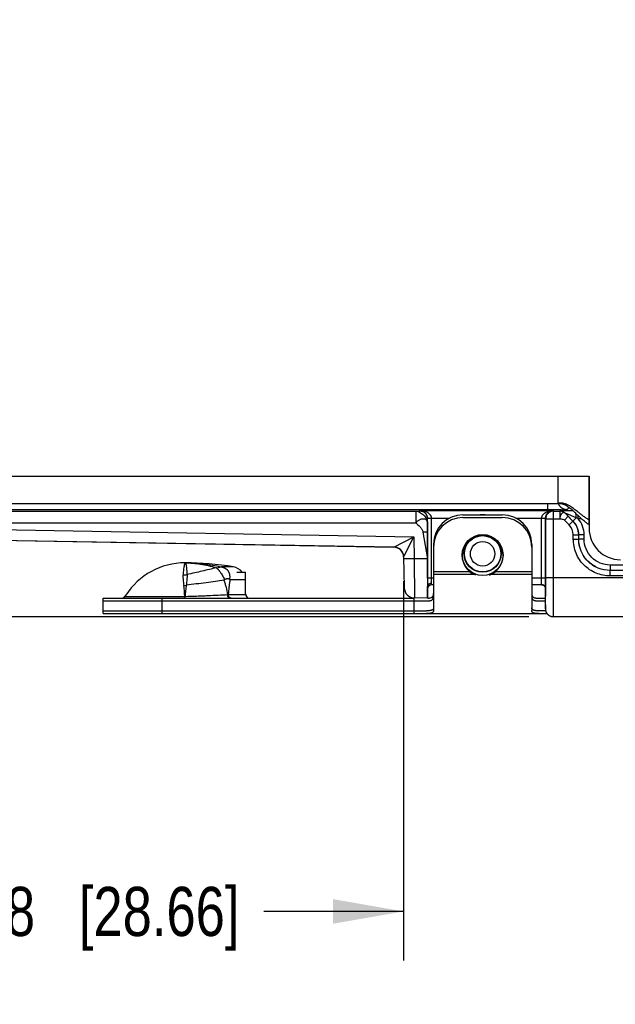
# Model space of a CAD drawing. Header units: inches. Extents: x 0 to 22, y 0 to 17.
# Tile 5 of 34: x 7.2 to 8.7, y 4.3 to 6.8. Entities that reach past the tile are written whole.
import ezdxf

# ---------------------------------------------------------------- set-up
doc = ezdxf.new("R2010")
doc.units = ezdxf.units.IN
doc.header["$LTSCALE"] = 1.21
doc.header["$MEASUREMENT"] = 0
doc.layers.get('0').update_dxf_attribs({"linetype": 'CONTINUOUS'})
for name, color, linetype in [('02___PRT_ALL_AXES', 7, 'CONTINUOUS'), ('03___PRT_ALL_CURVES', 7, 'CONTINUOUS'), ('DIMENSIONS', 7, 'CONTINUOUS'), ('FEATURES', 7, 'CONTINUOUS')]:
    doc.layers.add(name, color=color, linetype=linetype)
doc.styles.get("Standard").update_dxf_attribs({"font": 'txt', "width": 0.8})
doc.dimstyles.new('DIMSTYLE_1', dxfattribs={"dimtxt": 0.125, "dimasz": 0.18, "dimexe": 0.125, "dimexo": 0.0625, "dimgap": 0.0625, "dimtad": 0, "dimtih": 1, "dimtoh": 1, "dimzin": 4, "dimdsep": 46, "dimtxsty": 'STANDARD', "dimblk": '_FILLED', "dimblk1": '_FILLED', "dimblk2": '_FILLED', "dimcen": 0.09, "dimadec": 0, "dimazin": 0, "dimtp": 0.001, "dimtm": 0.001, "dimtfac": 1, "dimtofl": 0, "dimtmove": 0, "dimatfit": 3, "dimldrblk": '_FILLED', "dimfxl": 1, "dimtolj": 1, "dimtzin": 4, "dimarcsym": 0})

# ---------------------------------------------------------------- blocks, each defined once
blk = doc.blocks.new('_FILLED')
at = {"color": 0, "linetype": 'BYBLOCK'}
blk.add_solid([(0, 0), (-1, 0.174), (-1, -0.174)], dxfattribs=at)
blk = doc.blocks.new('*D10')
at = {"layer": 'DIMENSIONS', "color": 2, "linetype": 'CONTINUOUS'}
for p, q in [((6.3557, 6.62), (6.3557, 10.3792)), ((9.7279, 8.2146), (9.7279, 10.3792)), ((6.3557, 10.2542), (7.3168, 10.2542)), ((9.7279, 10.2542), (8.7668, 10.2542))]:
    blk.add_line(p, q, dxfattribs=at)
at = {"layer": 'DIMENSIONS', "color": 2, "linetype": 'CONTINUOUS', "xscale": 0.18, "yscale": 0.18, "zscale": 0.18, "rotation": 180}
blk.add_blockref('_FILLED', (6.3557, 10.2542), dxfattribs=at)
at = {"layer": 'DIMENSIONS', "color": 2, "linetype": 'CONTINUOUS', "xscale": 0.18, "yscale": 0.18, "zscale": 0.18}
blk.add_blockref('_FILLED', (9.7279, 10.2542), dxfattribs=at)
at = {"layer": 'DIMENSIONS', "color": 2, "linetype": 'CONTINUOUS', "insert": (8.0418, 10.3167), "char_height": 0.125, "width": 1.325, "attachment_point": 2, "line_spacing_factor": 0.9}
blk.add_mtext('3.372{\\Ftxt.shx;\\W1.000000;\\H0.125000; }[85.65]', dxfattribs=at)
blk = doc.blocks.new('*D11')
at = {"layer": 'DIMENSIONS', "color": 2, "linetype": 'CONTINUOUS'}
for p, q in [((8.1358, 5.3753), (8.1358, 4.4102)), ((9.264, 5.3677), (9.264, 4.4102)), ((8.1358, 4.5352), (7.7802, 4.5352)), ((9.264, 4.5352), (9.624, 4.5352))]:
    blk.add_line(p, q, dxfattribs=at)
at = {"layer": 'DIMENSIONS', "color": 2, "linetype": 'CONTINUOUS', "xscale": 0.18, "yscale": 0.18, "zscale": 0.18}
blk.add_blockref('_FILLED', (8.1358, 4.5352), dxfattribs=at)
at = {"layer": 'DIMENSIONS', "color": 2, "linetype": 'CONTINUOUS', "xscale": 0.18, "yscale": 0.18, "zscale": 0.18, "rotation": 180}
blk.add_blockref('_FILLED', (9.264, 4.5352), dxfattribs=at)
at = {"layer": 'DIMENSIONS', "color": 2, "linetype": 'CONTINUOUS', "insert": (7.7177, 4.5977), "char_height": 0.125, "width": 1.325, "attachment_point": 3, "line_spacing_factor": 0.9}
blk.add_mtext('1.128{\\Ftxt.shx;\\W1.000000;\\H0.125000; }[28.66]', dxfattribs=at)
blk = doc.blocks.new('*D12')
at = {"layer": 'DIMENSIONS', "color": 2, "linetype": 'CONTINUOUS'}
for p, q in [((6.2932, 6.3556), (5.4807, 6.3556)), ((5.6057, 6.3556), (5.6057, 5.9454)), ((5.6057, 5.2852), (5.6057, 5.6954)), ((8.4544, 5.2852), (5.4807, 5.2852))]:
    blk.add_line(p, q, dxfattribs=at)
at = {"layer": 'DIMENSIONS', "color": 2, "linetype": 'CONTINUOUS', "xscale": 0.18, "yscale": 0.18, "zscale": 0.18}
for p, rotation in [((5.6057, 6.3556), 90.0001115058), ((5.6057, 5.2852), 270)]:
    blk.add_blockref('_FILLED', p, dxfattribs=dict(at, rotation=rotation))
at = {"layer": 'DIMENSIONS', "color": 2, "linetype": 'CONTINUOUS', "insert": (5.6057, 5.8829), "char_height": 0.125, "width": 1.325, "attachment_point": 2, "line_spacing_factor": 0.9}
blk.add_mtext('1.070{\\Ftxt.shx;\\W1.000000;\\H0.125000; }[27.19]', dxfattribs=at)
blk = doc.blocks.new('*D13')
at = {"layer": 'DIMENSIONS', "color": 2, "linetype": 'CONTINUOUS'}
for p, q in [((9.7279, 6.6253), (9.7279, 3.6602)), ((9.878, 5.8215), (9.878, 3.6602)), ((9.7279, 3.7852), (9.3333, 3.7852)), ((9.878, 3.7852), (10.238, 3.7852))]:
    blk.add_line(p, q, dxfattribs=at)
at = {"layer": 'DIMENSIONS', "color": 2, "linetype": 'CONTINUOUS', "xscale": 0.18, "yscale": 0.18, "zscale": 0.18}
blk.add_blockref('_FILLED', (9.7279, 3.7852), dxfattribs=at)
at = {"layer": 'DIMENSIONS', "color": 2, "linetype": 'CONTINUOUS', "xscale": 0.18, "yscale": 0.18, "zscale": 0.18, "rotation": 180}
blk.add_blockref('_FILLED', (9.878, 3.7852), dxfattribs=at)
at = {"layer": 'DIMENSIONS', "color": 2, "linetype": 'CONTINUOUS', "insert": (9.2708, 3.8477), "char_height": 0.125, "width": 1.125, "attachment_point": 3, "line_spacing_factor": 0.9}
blk.add_mtext('.150{\\Ftxt.shx;\\W1.000000;\\H0.125000; }[3.81]', dxfattribs=at)
blk = doc.blocks.new('*D14')
at = {"layer": 'DIMENSIONS', "color": 2, "linetype": 'CONTINUOUS'}
for p, q in [((6.3557, 6.62), (6.3557, 11.1292)), ((9.878, 5.9209), (9.878, 11.1292)), ((6.3557, 11.0042), (7.2918, 11.0042)), ((9.878, 11.0042), (8.9418, 11.0042))]:
    blk.add_line(p, q, dxfattribs=at)
at = {"layer": 'DIMENSIONS', "color": 2, "linetype": 'CONTINUOUS', "xscale": 0.18, "yscale": 0.18, "zscale": 0.18, "rotation": 180}
blk.add_blockref('_FILLED', (6.3557, 11.0042), dxfattribs=at)
at = {"layer": 'DIMENSIONS', "color": 2, "linetype": 'CONTINUOUS', "xscale": 0.18, "yscale": 0.18, "zscale": 0.18}
blk.add_blockref('_FILLED', (9.878, 11.0042), dxfattribs=at)
at = {"layer": 'DIMENSIONS', "color": 2, "linetype": 'CONTINUOUS', "insert": (8.1168, 11.0667), "char_height": 0.125, "width": 1.525, "attachment_point": 2, "line_spacing_factor": 0.9}
blk.add_mtext('(3.522{\\Ftxt.shx;\\W1.000000;\\H0.125000; }[89.47])', dxfattribs=at)
blk = doc.blocks.new('*D15')
at = {"layer": 'DIMENSIONS', "color": 2, "linetype": 'CONTINUOUS'}
for p, q in [((8.4544, 8.7542), (4.7307, 8.7542)), ((4.8557, 8.7542), (4.8557, 7.1447)), ((4.8557, 5.2852), (4.8557, 6.8947)), ((8.4544, 5.2852), (4.7307, 5.2852))]:
    blk.add_line(p, q, dxfattribs=at)
at = {"layer": 'DIMENSIONS', "color": 2, "linetype": 'CONTINUOUS', "xscale": 0.18, "yscale": 0.18, "zscale": 0.18}
for p, rotation in [((4.8557, 8.7542), 90), ((4.8557, 5.2852), 269.9999078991)]:
    blk.add_blockref('_FILLED', p, dxfattribs=dict(at, rotation=rotation))
at = {"layer": 'DIMENSIONS', "color": 2, "linetype": 'CONTINUOUS', "insert": (4.8557, 7.0822), "char_height": 0.125, "width": 1.525, "attachment_point": 2, "line_spacing_factor": 0.9}
blk.add_mtext('(3.469{\\Ftxt.shx;\\W1.000000;\\H0.125000; }[88.11])', dxfattribs=at)

msp = doc.modelspace()

# ---------------------------------------------------------------- linework, layer by layer
at = {"color": 3, "linetype": 'CONTINUOUS'}
for p, q in [((6.634, 5.6432), (8.608, 5.6432)), ((8.529, 5.5732), (8.529, 5.6432)), ((8.608, 5.6432), (8.608, 5.5102)), ((6.6338, 5.5732), (8.529, 5.5732)), ((8.5783, 5.5527), (8.5739, 5.5561))]:
    msp.add_line(p, q, dxfattribs=at)
at = {"color": 7, "linetype": 'CONTINUOUS'}
for p, q in [((8.5024, 5.5732), (8.5024, 5.5569)), ((8.5524, 5.5578), (8.5573, 5.5627)), ((6.6183, 5.5541), (8.1665, 5.5541)), ((8.5024, 5.5569), (6.6197, 5.5569)), ((8.1665, 5.5541), (8.1767, 5.5544)), ((8.1665, 5.5541), (8.1665, 5.5241)), ((8.1767, 5.5544), (8.1772, 5.5555)), ((8.1772, 5.5555), (8.5168, 5.5555)), ((8.287, 5.5372), (8.387, 5.5372)), ((8.5373, 5.5572), (8.5024, 5.5569)), ((8.5168, 5.5555), (8.5176, 5.5539)), ((8.5176, 5.5539), (8.5336, 5.5539)), ((8.5176, 5.3852), (8.5176, 5.5539)), ((8.5417, 5.5543), (8.5336, 5.5539)), ((8.5373, 5.5536), (8.5336, 5.5539)), ((8.5336, 5.5539), (8.5336, 5.5339)), ((8.5336, 5.5539), (8.5336, 5.5539)), ((8.5672, 5.5545), (8.5417, 5.5543)), ((8.5551, 5.5406), (8.5453, 5.5308)), ((8.5478, 5.5481), (8.5476, 5.5482)), ((8.5671, 5.5287), (8.5478, 5.5481)), ((8.5478, 5.5481), (8.5478, 5.5481)), ((8.5478, 5.5481), (8.5551, 5.5406)), ((8.567, 5.5287), (8.5551, 5.5406)), ((8.5805, 5.5345), (8.5805, 5.5422)), ((6.5622, 5.5164), (8.1619, 5.4885)), ((6.6183, 5.5241), (8.1665, 5.5241)), ((8.1965, 5.5241), (8.1963, 5.5007)), ((8.1965, 5.5241), (8.1967, 5.5344)), ((8.1967, 5.5344), (8.1969, 5.535)), ((8.1969, 5.535), (8.1969, 5.5365)), ((8.2069, 5.5355), (8.1969, 5.5353)), ((8.2069, 5.535), (8.1969, 5.535)), ((8.1969, 5.3832), (8.1969, 5.535)), ((8.2069, 5.5355), (8.2523, 5.5355)), ((8.2069, 5.3832), (8.2069, 5.535)), ((8.4217, 5.5355), (8.4871, 5.5355)), ((8.4957, 5.5353), (8.4871, 5.5355)), ((8.4971, 5.535), (8.4871, 5.535)), ((8.4871, 5.3832), (8.4871, 5.535)), ((8.4971, 5.5353), (8.4957, 5.5353)), ((8.4971, 5.535), (8.4976, 5.5339)), ((8.4971, 5.3832), (8.4971, 5.535)), ((8.4976, 5.5339), (8.5336, 5.5339)), ((8.4976, 5.3852), (8.4976, 5.5339)), ((8.5572, 5.5189), (8.5453, 5.5308)), ((8.5572, 5.5189), (8.567, 5.5287)), ((8.5671, 5.5287), (8.567, 5.5287)), ((8.5753, 5.5369), (8.5671, 5.5287)), ((8.589, 5.5345), (8.5805, 5.5345)), ((6.5617, 5.4895), (8.1112, 5.4624)), ((8.1112, 5.4619), (6.5617, 5.4889)), ((8.1112, 5.4624), (8.1619, 5.4885)), ((8.1378, 5.4417), (8.1619, 5.4885)), ((8.1619, 5.4885), (8.1628, 5.4328)), ((8.185, 5.5007), (8.1962, 5.4322)), ((8.1963, 5.5007), (8.1962, 5.4322)), ((8.5679, 5.4933), (8.5816, 5.4933)), ((8.5679, 5.4827), (8.5679, 5.4933)), ((8.5818, 5.4934), (8.5816, 5.4933)), ((8.5816, 5.4827), (8.5816, 5.4933)), ((8.5955, 5.4934), (8.5818, 5.4934)), ((8.5818, 5.4828), (8.5818, 5.4934)), ((8.5955, 5.4828), (8.5955, 5.4934)), ((8.212, 5.4622), (8.212, 5.3009)), ((8.462, 5.4622), (8.462, 5.3009)), ((8.5679, 5.4827), (8.5816, 5.4827)), ((8.5816, 5.4827), (8.5818, 5.4828)), ((8.5955, 5.4828), (8.5818, 5.4828)), ((8.1358, 5.4378), (8.1378, 5.4417)), ((8.1358, 5.4378), (8.1371, 5.3593)), ((7.5793, 5.4222), (7.579, 5.4222)), ((7.579, 5.4222), (7.5793, 5.4222)), ((7.579, 5.4222), (7.5793, 5.4222)), ((7.6593, 5.4098), (7.672, 5.4119)), ((7.7023, 5.412), (7.672, 5.412)), ((7.672, 5.4119), (7.672, 5.412)), ((8.1628, 5.4328), (8.1359, 5.4323)), ((8.1962, 5.4322), (8.1628, 5.4328)), ((8.1628, 5.4328), (8.1637, 5.3328)), ((9.1366, 5.4166), (8.6618, 5.4166)), ((8.6618, 5.4166), (8.6618, 5.4028)), ((7.6593, 5.4098), (7.6581, 5.4098)), ((7.7114, 5.3982), (7.7335, 5.3982)), ((9.1708, 5.4028), (8.6616, 5.4028)), ((8.6616, 5.389), (8.6616, 5.4028)), ((9.1708, 5.389), (8.6616, 5.389)), ((7.6796, 5.3796), (7.6782, 5.3779)), ((7.6924, 5.3806), (7.6936, 5.3793)), ((7.7315, 5.3793), (7.6936, 5.3793)), ((8.212, 5.3832), (8.1969, 5.3832)), ((8.197, 5.3327), (8.197, 5.3622)), ((8.207, 5.37), (8.2069, 5.3832)), ((8.207, 5.3662), (8.207, 5.37)), ((8.212, 5.3662), (8.207, 5.3662)), ((8.4971, 5.3832), (8.462, 5.3832)), ((8.4873, 5.3662), (8.462, 5.3662)), ((8.4869, 5.3666), (8.487, 5.3688)), ((8.487, 5.3688), (8.4871, 5.3832)), ((8.4873, 5.3662), (8.4895, 5.3659)), ((8.4895, 5.3659), (8.4926, 5.3646)), ((8.4969, 5.3569), (8.4971, 5.3832)), ((8.4976, 5.3852), (9.1707, 5.3852)), ((8.4976, 5.3832), (8.4976, 5.3852)), ((7.4268, 5.337), (7.5787, 5.337)), ((7.5787, 5.337), (7.5793, 5.337)), ((7.5792, 5.3322), (7.5793, 5.337)), ((7.6893, 5.3417), (7.7335, 5.3417)), ((8.4969, 5.3152), (8.4969, 5.3569)), ((8.4969, 5.3568), (8.4969, 5.3569)), ((8.4973, 5.3172), (8.4976, 5.3568)), ((8.4976, 5.3568), (8.4976, 5.3573)), ((7.371, 5.3252), (8.1938, 5.3252)), ((7.371, 5.2932), (7.371, 5.3252)), ((7.521, 5.2932), (7.521, 5.3252)), ((7.5787, 5.3322), (7.5787, 5.3328)), ((8.162, 5.3252), (8.162, 5.2932)), ((8.197, 5.3322), (8.1637, 5.3328)), ((8.4802, 5.3252), (8.4969, 5.3252)), ((8.4969, 5.3152), (8.4969, 5.3073)), ((8.4969, 5.3152), (8.4969, 5.3152)), ((8.4969, 5.3152), (8.4969, 5.3056)), ((8.4972, 5.3099), (8.4973, 5.3172)), ((7.371, 5.2932), (8.5009, 5.2932)), ((8.4969, 5.3052), (8.4972, 5.3099)), ((8.4969, 5.3056), (8.4969, 5.3052)), ((8.515, 5.2853), (8.5169, 5.2852)), ((9.1707, 5.2852), (8.5169, 5.2852))]:
    msp.add_line(p, q, dxfattribs=at)
for points in [[(8.4926, 5.3646), (8.4952, 5.3621), (8.4966, 5.359), (8.4969, 5.3568)], [(8.4966, 5.359), (8.4966, 5.359), (8.4969, 5.3568)], [(8.4969, 5.3073), (8.4969, 5.3061), (8.4969, 5.3051), (8.497, 5.304), (8.4971, 5.3029), (8.4972, 5.3016), (8.4975, 5.3004), (8.4979, 5.2991), (8.4983, 5.2978)], [(8.4983, 5.2978), (8.4989, 5.2965), (8.4996, 5.2952), (8.5003, 5.294), (8.5012, 5.2928), (8.5022, 5.2917), (8.5032, 5.2906), (8.5044, 5.2896), (8.5056, 5.2887), (8.507, 5.2878), (8.5085, 5.2871), (8.51, 5.2864), (8.5116, 5.2859), (8.5133, 5.2855), (8.5151, 5.2853), (8.5169, 5.2852)]]:
    msp.add_lwpolyline(points, dxfattribs=at)
for radius in [0.047, 0.0462, 0.0312]:
    msp.add_circle((8.337, 5.4452), radius, dxfattribs=at)
for centre, radius, start, end in [((8.5525, 5.5828), 0.0251, 203.1697, 215.9905), ((8.5524, 5.5828), 0.025, 216.0025, 269.9802), ((8.176, 5.535), 0.0209, 4.2227, 9.5638), ((8.287, 5.4622), 0.075, 90, 180), ((8.337, 5.4876), 0.057, 83.8513, 96.5501), ((8.387, 5.4622), 0.075, 0, 90), ((8.5336, 5.5338), 0.0201, 76.0183, 89.9551), ((8.526, 6.2568), 0.6997, 270.924, 271.4767), ((8.5336, 5.5339), 0.02, 75.1652, 79.3438), ((8.5336, 5.5339), 0.0201, 60.024, 75.9643), ((8.5336, 5.5339), 0.0201, 45.0475, 59.9625), ((8.177, 5.535), 0.03, 359.9991, 0.992), ((8.5171, 5.535), 0.03, 179.0082, 180.0006), ((8.5316, 5.4933), 0.0362, 0.0025, 44.9975), ((8.5316, 5.4933), 0.05, 0.0019, 44.9981), ((8.5318, 5.4934), 0.05, 359.9976, 45.0024), ((7.9518, 4.1292), 1.5395, 65.8972, 66.1104), ((8.5318, 5.4934), 0.0638, 0.0001, 40.1891), ((8.1108, 5.4374), 0.025, 47.977, 88.9945), ((8.1108, 5.4374), 0.025, 47.9594, 89.0009), ((8.1108, 5.4369), 0.025, 2.2431, 89.0001), ((8.1108, 5.4374), 0.025, 0.997, 47.954), ((7.574, 5.4511), 0.0595, 269.9943, 279.9029), ((7.5694, 5.4382), 0.0741, 275.0398, 280.0358), ((7.1918, 5.3107), 0.3878, 3.8885, 7.9613), ((10.0854, 5.3805), 1.8884, 179.92, 180.5542), ((8.207, 5.3562), 0.01, 90, 180), ((8.4869, 5.3567), 0.0099, 86.9662, 89.884), ((8.4869, 5.3564), 0.0102, 80.0256, 86.9467), ((0.0313, 5.3845), 8.4663, 359.81604, 359.99113), ((6.3894, 5.3377), 1.1894, 359.7612, 359.9636), ((7.6658, 6.0979), 0.7566, 271.622, 271.7818), ((7.7515, 5.3432), 0.018, 180, 193.617), ((7.7435, 5.3422), 0.01, 198.9391, 270), ((8.1641, 5.3598), 0.027, 181, 269), ((7.4183, 5.3422), 0.01, 270, 289.5004), ((8.517, 5.3052), 0.0201, 180.0564, 197.9164), ((8.517, 5.3052), 0.0201, 198.0219, 215.7184), ((8.517, 5.3053), 0.0201, 215.8279, 233.6696), ((8.517, 5.3053), 0.0201, 233.7799, 251.6298), ((8.5169, 5.3053), 0.0201, 251.7401, 269.9402)]:
    msp.add_arc(centre, radius, start, end, dxfattribs=at)
at = {"color": 3, "linetype": 'CONTINUOUS'}
for centre, radius, start, end in [((8.3701, 5.335), 0.2952, 47.2843, 47.5127), ((8.2604, 5.2168), 0.4564, 46.6128, 47.2287), ((8.6916, 5.6414), 0.1481, 232.6765, 235.6292), ((8.688, 5.5102), 0.08, 180, 270)]:
    msp.add_arc(centre, radius, start, end, dxfattribs=at)
at = {"color": 7, "linetype": 'CONTINUOUS'}
msp.add_ellipse((8.1971, 5.4322), major_axis=(0, 0.1), ratio=0.008726, start_param=1.570644, end_param=3.041273, dxfattribs=at)
at = {"color": 3, "linetype": 'CONTINUOUS'}
for points, knots in [([(8.5739, 5.5561), (8.5721, 5.5575), (8.5686, 5.5602), (8.5633, 5.5639), (8.5579, 5.5673), (8.5525, 5.5701), (8.547, 5.5724), (8.5412, 5.5739), (8.5352, 5.5745), (8.5311, 5.5743), (8.529, 5.5741)], [0, 0, 0, 0, 0.13582, 0.266818, 0.393143, 0.51538, 0.634743, 0.753246, 0.873774, 1, 1, 1, 1]), ([(8.5694, 5.5527), (8.5679, 5.5541), (8.5648, 5.5569), (8.5601, 5.5608), (8.5553, 5.5643), (8.5504, 5.5673), (8.5454, 5.5699), (8.5402, 5.5717), (8.5347, 5.5729), (8.5309, 5.5732), (8.529, 5.5732)], [0, 0, 0, 0, 0.13681, 0.26877, 0.396043, 0.519152, 0.639123, 0.757597, 0.8769, 1, 1, 1, 1]), ([(8.6018, 5.5237), (8.5992, 5.5256), (8.5942, 5.5297), (8.5871, 5.536), (8.5804, 5.5423), (8.576, 5.5465), (8.5739, 5.5485)], [0, 0, 0, 0, 0.26237, 0.516713, 0.762799, 1, 1, 1, 1]), ([(8.608, 5.5317), (8.6052, 5.5332), (8.5999, 5.5365), (8.5923, 5.5418), (8.5851, 5.5472), (8.5805, 5.5509), (8.5783, 5.5527)], [0, 0, 0, 0, 0.262572, 0.516613, 0.762504, 1, 1, 1, 1])]:
    msp.add_open_spline(points, degree=3, knots=knots, dxfattribs=at)
at = {"color": 7, "linetype": 'CONTINUOUS'}
for points, knots in [([(8.1665, 5.5541), (8.1681, 5.554), (8.1716, 5.5534), (8.1768, 5.5515), (8.1818, 5.5482), (8.1866, 5.5441), (8.1906, 5.5394), (8.1939, 5.5343), (8.1956, 5.5298), (8.1963, 5.5264), (8.1965, 5.5248), (8.1965, 5.5241)], [0, 0, 0, 0, 0.1053, 0.230674, 0.36234, 0.501276, 0.64022, 0.770815, 0.896305, 0.954796, 1, 1, 1, 1]), ([(8.1767, 5.5544), (8.1793, 5.5544), (8.1845, 5.5534), (8.1912, 5.549), (8.1956, 5.5423), (8.1967, 5.537), (8.1967, 5.5344)], [0, 0, 0, 0, 0.250084, 0.500171, 0.750077, 1, 1, 1, 1]), ([(8.1966, 5.5384), (8.1961, 5.5414), (8.194, 5.5465), (8.1875, 5.5532), (8.1811, 5.5554), (8.1772, 5.5555)], [0, 0, 0, 0, 0.320455, 0.576128, 1, 1, 1, 1]), ([(8.2069, 5.5355), (8.2069, 5.5373), (8.206, 5.5409), (8.2031, 5.5453), (8.1994, 5.5487), (8.1939, 5.5521), (8.1865, 5.5547), (8.1803, 5.5555), (8.1772, 5.5555)], [0, 0, 0, 0, 0.139659, 0.273271, 0.400932, 0.524533, 0.764338, 1, 1, 1, 1]), ([(8.4871, 5.5355), (8.4871, 5.5373), (8.488, 5.5409), (8.4909, 5.5453), (8.4946, 5.5487), (8.5001, 5.5521), (8.5076, 5.5547), (8.5138, 5.5555), (8.5168, 5.5555)], [0, 0, 0, 0, 0.13989, 0.273569, 0.401252, 0.524809, 0.764492, 1, 1, 1, 1]), ([(8.4971, 5.535), (8.4971, 5.5368), (8.4976, 5.5403), (8.4999, 5.546), (8.5042, 5.5511), (8.5104, 5.5546), (8.5148, 5.5554), (8.5168, 5.5555)], [0, 0, 0, 0, 0.174317, 0.33001, 0.585747, 0.801233, 1, 1, 1, 1]), ([(8.5176, 5.5539), (8.515, 5.5539), (8.5098, 5.5529), (8.5031, 5.5484), (8.4987, 5.5418), (8.4976, 5.5365), (8.4976, 5.5339)], [0, 0, 0, 0, 0.250039, 0.500019, 0.749987, 1, 1, 1, 1]), ([(8.5369, 5.5459), (8.5358, 5.5442), (8.5342, 5.5403), (8.5336, 5.5361), (8.5336, 5.5339)], [0, 0, 0, 0, 0.471809, 1, 1, 1, 1]), ([(8.5441, 5.55), (8.5434, 5.5501), (8.5421, 5.5501), (8.5393, 5.549), (8.5377, 5.5472), (8.5369, 5.5459)], [0, 0, 0, 0, 0.227085, 0.457718, 1, 1, 1, 1]), ([(8.5524, 5.5578), (8.5524, 5.5577), (8.5521, 5.5577), (8.5517, 5.5576), (8.551, 5.5576), (8.5496, 5.5575), (8.5472, 5.5574), (8.5452, 5.5574), (8.544, 5.5573)], [0, 0, 0, 0, 0.02366, 0.076732, 0.15946, 0.271514, 0.58131, 1, 1, 1, 1]), ([(8.5478, 5.5481), (8.5475, 5.5483), (8.5464, 5.5491), (8.5451, 5.5498), (8.5441, 5.55)], [0, 0, 0, 0, 0.224674, 1, 1, 1, 1]), ([(8.5753, 5.5369), (8.5726, 5.538), (8.5687, 5.5396), (8.5634, 5.5418), (8.5596, 5.5434), (8.5564, 5.5447), (8.554, 5.5457), (8.5523, 5.5464), (8.5507, 5.547), (8.5495, 5.5475), (8.5487, 5.5478), (8.5482, 5.548), (8.548, 5.548), (8.5478, 5.5481), (8.5478, 5.5481)], [0, 0, 0, 0, 0.289594, 0.432556, 0.573199, 0.709816, 0.775531, 0.838514, 0.897016, 0.94826, 0.969224, 0.985633, 0.996308, 1, 1, 1, 1]), ([(8.5753, 5.5369), (8.5752, 5.5379), (8.5751, 5.5416), (8.5749, 5.5453), (8.5746, 5.548)], [0, 0, 0, 0, 0.272538, 1, 1, 1, 1]), ([(8.1965, 5.5241), (8.1965, 5.5254), (8.1961, 5.528), (8.194, 5.5314), (8.1905, 5.5334), (8.1863, 5.5339), (8.1814, 5.5332), (8.1773, 5.5315), (8.1739, 5.5297), (8.1703, 5.5278), (8.1676, 5.5258), (8.1665, 5.5241)], [0, 0, 0, 0, 0.105689, 0.201398, 0.297978, 0.40693, 0.533793, 0.676569, 0.75429, 0.836208, 1, 1, 1, 1]), ([(8.1665, 5.5241), (8.1701, 5.5205), (8.1762, 5.5157), (8.1827, 5.5078), (8.1846, 5.5031), (8.185, 5.5007)], [0, 0, 0, 0, 0.509508, 0.757073, 1, 1, 1, 1]), ([(8.5336, 5.5339), (8.5347, 5.5339), (8.5387, 5.5338), (8.5432, 5.533), (8.5453, 5.5308)], [0, 0, 0, 0, 0.260669, 1, 1, 1, 1]), ([(8.185, 5.5007), (8.1865, 5.5009), (8.189, 5.5012), (8.1927, 5.5014), (8.1948, 5.5014), (8.1963, 5.501), (8.1963, 5.5007)], [0, 0, 0, 0, 0.375004, 0.693333, 0.908456, 1, 1, 1, 1]), ([(8.6616, 5.389), (8.6494, 5.389), (8.6248, 5.3939), (8.5936, 5.4147), (8.5727, 5.4459), (8.5679, 5.4706), (8.5679, 5.4827)], [0, 0, 0, 0, 0.249965, 0.499994, 0.750026, 1, 1, 1, 1]), ([(8.6616, 5.4028), (8.6512, 5.4028), (8.6302, 5.4069), (8.6036, 5.4247), (8.5858, 5.4513), (8.5816, 5.4723), (8.5816, 5.4827)], [0, 0, 0, 0, 0.249965, 0.499994, 0.750026, 1, 1, 1, 1]), ([(8.6618, 5.4028), (8.6514, 5.4028), (8.6303, 5.407), (8.6037, 5.4248), (8.5859, 5.4514), (8.5818, 5.4724), (8.5818, 5.4828)], [0, 0, 0, 0, 0.249952, 0.499994, 0.750038, 1, 1, 1, 1]), ([(8.6618, 5.4166), (8.6532, 5.4166), (8.6357, 5.42), (8.6137, 5.4348), (8.599, 5.4568), (8.5955, 5.4742), (8.5955, 5.4828)], [0, 0, 0, 0, 0.249952, 0.499994, 0.750038, 1, 1, 1, 1]), ([(7.579, 5.4222), (7.579, 5.4222), (7.5789, 5.4222), (7.5789, 5.4221), (7.5788, 5.422), (7.5787, 5.4219), (7.5786, 5.4217), (7.5785, 5.4214), (7.5784, 5.4211), (7.5782, 5.4207), (7.578, 5.42), (7.5778, 5.419), (7.5774, 5.4177), (7.5771, 5.4161), (7.5767, 5.4143), (7.5764, 5.4122), (7.5758, 5.409), (7.5752, 5.4045), (7.5745, 5.3983), (7.5741, 5.3939), (7.574, 5.3916)], [0, 0, 0, 0, 0.002842, 0.004747, 0.007053, 0.012976, 0.020745, 0.03041, 0.041994, 0.055508, 0.070957, 0.107661, 0.152059, 0.204085, 0.263666, 0.330724, 0.405157, 0.575723, 0.774442, 1, 1, 1, 1]), ([(7.579, 5.4222), (7.5791, 5.4222), (7.5793, 5.4222), (7.5797, 5.422), (7.58, 5.4218), (7.5803, 5.4214), (7.5806, 5.421), (7.5808, 5.4206), (7.5809, 5.4203)], [0, 0, 0, 0, 0.098528, 0.197368, 0.412579, 0.536806, 0.675137, 1, 1, 1, 1]), ([(7.5793, 5.4222), (7.5871, 5.4222), (7.6026, 5.4217), (7.6259, 5.4198), (7.649, 5.4166), (7.6644, 5.4137), (7.672, 5.412)], [0, 0, 0, 0, 0.249387, 0.498752, 0.748741, 1, 1, 1, 1]), ([(7.5793, 5.4222), (7.5859, 5.4222), (7.5991, 5.4216), (7.6189, 5.4193), (7.6386, 5.4154), (7.6516, 5.4118), (7.6581, 5.4098)], [0, 0, 0, 0, 0.246905, 0.495352, 0.746128, 1, 1, 1, 1]), ([(7.5809, 5.4203), (7.581, 5.42), (7.5812, 5.4195), (7.5815, 5.4186), (7.5817, 5.4175), (7.5821, 5.4159), (7.5824, 5.4135), (7.5828, 5.4103), (7.5831, 5.4065), (7.5835, 5.4023), (7.5838, 5.3975), (7.5841, 5.3942), (7.5842, 5.3925)], [0, 0, 0, 0, 0.029401, 0.063057, 0.101083, 0.143549, 0.241941, 0.358347, 0.492654, 0.644656, 0.813949, 1, 1, 1, 1]), ([(7.672, 5.4119), (7.6729, 5.4117), (7.6746, 5.4113), (7.6767, 5.4106), (7.6784, 5.4099), (7.6796, 5.4093), (7.6808, 5.4087), (7.682, 5.4081), (7.6831, 5.4074), (7.6842, 5.4066), (7.6853, 5.4058), (7.6862, 5.4049), (7.6871, 5.404), (7.6879, 5.403), (7.6886, 5.402), (7.6893, 5.4009), (7.69, 5.3998), (7.6907, 5.3983), (7.6915, 5.3964), (7.6922, 5.3939), (7.6926, 5.3914), (7.6929, 5.3887), (7.6929, 5.3861), (7.6928, 5.3833), (7.6926, 5.3815), (7.6924, 5.3806)], [0, 0, 0, 0, 0.06325, 0.127021, 0.159023, 0.191143, 0.223254, 0.255142, 0.286998, 0.319066, 0.350608, 0.38112, 0.411242, 0.441384, 0.471513, 0.50159, 0.531629, 0.561651, 0.621742, 0.682171, 0.743364, 0.805693, 0.869229, 0.933959, 1, 1, 1, 1]), ([(7.574, 5.3916), (7.5739, 5.3906), (7.5738, 5.3885), (7.5738, 5.3854), (7.574, 5.3822), (7.5743, 5.3776), (7.5749, 5.3717), (7.5755, 5.3669), (7.5759, 5.3644)], [0, 0, 0, 0, 0.109796, 0.223971, 0.34258, 0.465599, 0.724548, 1, 1, 1, 1]), ([(7.5842, 5.3925), (7.5843, 5.3915), (7.5843, 5.3895), (7.5843, 5.3865), (7.5842, 5.3832), (7.5838, 5.3786), (7.5832, 5.3726), (7.5826, 5.3677), (7.5823, 5.3652)], [0, 0, 0, 0, 0.105865, 0.21817, 0.336422, 0.460131, 0.721976, 1, 1, 1, 1]), ([(7.6581, 5.4098), (7.6524, 5.4083), (7.6407, 5.4053), (7.6226, 5.401), (7.6036, 5.3967), (7.5907, 5.3939), (7.5842, 5.3925)], [0, 0, 0, 0, 0.231262, 0.477986, 0.735848, 1, 1, 1, 1]), ([(7.6593, 5.4098), (7.6597, 5.4095), (7.6605, 5.4089), (7.6616, 5.4077), (7.6627, 5.4064), (7.6639, 5.405), (7.6652, 5.4034), (7.6665, 5.4017), (7.6678, 5.3999), (7.6692, 5.398), (7.6706, 5.396), (7.6725, 5.3931), (7.6748, 5.3894), (7.6774, 5.3846), (7.6789, 5.3813), (7.6796, 5.3796)], [0, 0, 0, 0, 0.039285, 0.082686, 0.130083, 0.181349, 0.236293, 0.294577, 0.3559, 0.420118, 0.487046, 0.556315, 0.700293, 0.849087, 1, 1, 1, 1]), ([(7.5823, 5.3652), (7.5816, 5.3607), (7.5805, 5.3513), (7.5797, 5.3418), (7.5793, 5.337)], [0, 0, 0, 0, 0.485175, 1, 1, 1, 1]), ([(7.6782, 5.3779), (7.671, 5.3768), (7.6558, 5.3746), (7.6324, 5.3715), (7.6077, 5.3684), (7.5908, 5.3663), (7.5823, 5.3652)], [0, 0, 0, 0, 0.227444, 0.473727, 0.733305, 1, 1, 1, 1]), ([(7.6782, 5.3779), (7.6793, 5.375), (7.6812, 5.369), (7.6844, 5.357), (7.6862, 5.3478), (7.6872, 5.3416)], [0, 0, 0, 0, 0.25017, 0.500185, 1, 1, 1, 1]), ([(7.6796, 5.3796), (7.6797, 5.3797), (7.6799, 5.3799), (7.6803, 5.3802), (7.6807, 5.3805), (7.6812, 5.3808), (7.6819, 5.3811), (7.683, 5.3815), (7.6845, 5.3819), (7.6862, 5.3821), (7.6876, 5.3822), (7.6887, 5.3821), (7.6895, 5.382), (7.6903, 5.3818), (7.6913, 5.3815), (7.6921, 5.381), (7.6924, 5.3806)], [0, 0, 0, 0, 0.03495, 0.069485, 0.103678, 0.137428, 0.20391, 0.269427, 0.39775, 0.522524, 0.643872, 0.703389, 0.762257, 0.820625, 0.878925, 1, 1, 1, 1]), ([(7.6936, 5.3793), (7.6931, 5.3762), (7.6922, 5.37), (7.6906, 5.3574), (7.6898, 5.348), (7.6893, 5.3417)], [0, 0, 0, 0, 0.247928, 0.497558, 1, 1, 1, 1]), ([(8.207, 5.37), (8.2057, 5.37), (8.2032, 5.3696), (8.1999, 5.368), (8.1976, 5.3654), (8.197, 5.3632), (8.197, 5.3622)], [0, 0, 0, 0, 0.277216, 0.539647, 0.778843, 1, 1, 1, 1]), ([(8.4873, 5.3662), (8.4872, 5.3662), (8.4869, 5.3662), (8.4869, 5.3665), (8.4869, 5.3666)], [0, 0, 0, 0, 0.499881, 1, 1, 1, 1]), ([(8.5169, 5.2852), (8.517, 5.2852), (8.5169, 5.2854), (8.517, 5.2857), (8.517, 5.2864), (8.5171, 5.2872), (8.5171, 5.2883), (8.5171, 5.2902), (8.5172, 5.2931), (8.5173, 5.2973), (8.5173, 5.3023), (8.5174, 5.3081), (8.5174, 5.3147), (8.5175, 5.322), (8.5175, 5.3328), (8.5176, 5.3474), (8.5176, 5.3659), (8.5176, 5.3787), (8.5176, 5.3852)], [0, 0, 0, 0, 0.001251, 0.004872, 0.010881, 0.019271, 0.030021, 0.043105, 0.076156, 0.11811, 0.168562, 0.227036, 0.292953, 0.365694, 0.444539, 0.617463, 0.805026, 1, 1, 1, 1]), ([(7.5793, 5.337), (7.5891, 5.3372), (7.6038, 5.3376), (7.623, 5.3384), (7.6413, 5.3391), (7.6627, 5.3402), (7.6793, 5.3411), (7.6872, 5.3416)], [0, 0, 0, 0, 0.272723, 0.406137, 0.536078, 0.78119, 1, 1, 1, 1]), ([(7.6939, 5.3322), (7.6935, 5.3322), (7.6926, 5.3323), (7.6913, 5.3329), (7.6902, 5.3337), (7.6892, 5.3349), (7.6884, 5.3363), (7.6877, 5.338), (7.6873, 5.3397), (7.6872, 5.341), (7.6872, 5.3416)], [0, 0, 0, 0, 0.100605, 0.205668, 0.317878, 0.438869, 0.568974, 0.707308, 0.852071, 1, 1, 1, 1]), ([(7.6938, 5.3329), (7.6931, 5.3333), (7.6922, 5.334), (7.6912, 5.3353), (7.6904, 5.3368), (7.6897, 5.3385), (7.6894, 5.3403), (7.6893, 5.3412), (7.6893, 5.3417)], [0, 0, 0, 0, 0.220186, 0.338775, 0.462917, 0.725342, 0.86203, 1, 1, 1, 1]), ([(8.1938, 5.3252), (8.1952, 5.3252), (8.1973, 5.3252), (8.2, 5.3254), (8.2018, 5.3257), (8.2035, 5.326), (8.205, 5.3264), (8.2064, 5.327), (8.2076, 5.3276), (8.2087, 5.3284), (8.2097, 5.3293), (8.2104, 5.3303), (8.2112, 5.3319), (8.2117, 5.3337), (8.212, 5.3356), (8.212, 5.3367), (8.212, 5.3372)], [0, 0, 0, 0, 0.168826, 0.246291, 0.318921, 0.386728, 0.449875, 0.508722, 0.56389, 0.616258, 0.66695, 0.71723, 0.76836, 0.877236, 0.936701, 1, 1, 1, 1]), ([(8.462, 5.3372), (8.462, 5.3367), (8.462, 5.3356), (8.4623, 5.3337), (8.4628, 5.3319), (8.4636, 5.3303), (8.4644, 5.3293), (8.4653, 5.3284), (8.4664, 5.3276), (8.4676, 5.327), (8.469, 5.3264), (8.4705, 5.326), (8.4722, 5.3257), (8.474, 5.3254), (8.4767, 5.3252), (8.4788, 5.3252), (8.4802, 5.3252)], [0, 0, 0, 0, 0.063299, 0.122764, 0.23164, 0.28277, 0.33305, 0.383742, 0.43611, 0.491278, 0.550125, 0.613272, 0.681079, 0.753709, 0.831174, 1, 1, 1, 1]), ([(7.6964, 5.3322), (7.696, 5.3322), (7.695, 5.3323), (7.6942, 5.3327), (7.6938, 5.3329)], [0, 0, 0, 0, 0.491068, 1, 1, 1, 1]), ([(8.212, 5.3009), (8.212, 5.3002), (8.2119, 5.2992), (8.2114, 5.298), (8.2109, 5.2972), (8.2102, 5.2964), (8.2094, 5.2958), (8.2085, 5.2952), (8.2074, 5.2947), (8.2061, 5.2943), (8.2048, 5.294), (8.2032, 5.2937), (8.2016, 5.2935), (8.1998, 5.2933), (8.1972, 5.2932), (8.1952, 5.2932), (8.1938, 5.2932)], [0, 0, 0, 0, 0.092746, 0.136403, 0.179736, 0.224089, 0.270754, 0.320843, 0.375217, 0.43449, 0.499045, 0.569085, 0.644658, 0.725709, 0.812102, 1, 1, 1, 1]), ([(8.4802, 5.2932), (8.4788, 5.2932), (8.4768, 5.2932), (8.4742, 5.2933), (8.4724, 5.2935), (8.4708, 5.2937), (8.4693, 5.294), (8.4679, 5.2943), (8.4666, 5.2947), (8.4655, 5.2952), (8.4646, 5.2958), (8.4638, 5.2964), (8.4631, 5.2972), (8.4626, 5.298), (8.4621, 5.2992), (8.462, 5.3002), (8.462, 5.3009)], [0, 0, 0, 0, 0.187898, 0.274291, 0.355342, 0.430915, 0.500955, 0.56551, 0.624783, 0.679157, 0.729246, 0.775911, 0.820264, 0.863597, 0.907254, 1, 1, 1, 1])]:
    msp.add_open_spline(points, degree=3, knots=knots, dxfattribs=at)
for points in [[(8.5476, 5.5482), (8.5452, 5.5506), (8.542, 5.5524), (8.5387, 5.5532)], [(8.1112, 5.4624), (8.1112, 5.4624), (8.1112, 5.4624), (8.1112, 5.4624), (8.1112, 5.4624)], [(8.4919, 5.3653), (8.4909, 5.3659), (8.4898, 5.3663), (8.4886, 5.3665)], [(8.4961, 5.3607), (8.4953, 5.3626), (8.4937, 5.3643), (8.4919, 5.3653)], [(8.4969, 5.3569), (8.4969, 5.3582), (8.4966, 5.3595), (8.4961, 5.3607)]]:
    msp.add_open_spline(points, degree=3, dxfattribs=at)
at = {"layer": '02___PRT_ALL_AXES', "color": 7, "linetype": 'CONTINUOUS'}
for p, q in [((7.7335, 5.3432), (7.7335, 5.3982)), ((8.212, 5.4002), (8.3038, 5.4002)), ((8.212, 5.3932), (8.3196, 5.3932)), ((8.3544, 5.3932), (8.462, 5.3932)), ((8.3702, 5.4002), (8.462, 5.4002))]:
    msp.add_line(p, q, dxfattribs=at)
msp.add_circle((8.337, 5.4422), 0.052, dxfattribs=at)
for centre, radius, start, end in [((8.337, 5.4402), 0.052, 289.6004, 249.986), ((7.579, 5.2437), 0.1785, 90, 147.3382), ((7.579, 4.6722), 0.75, 80.5349, 90), ((7.6966, 5.3775), 0.035, 36.5573, 80.5349), ((7.571, 5.2102), 0.193, 137.5946, 140.7811)]:
    msp.add_arc(centre, radius, start, end, dxfattribs=at)
at = {"layer": '03___PRT_ALL_CURVES', "color": 40, "linetype": 'CONTINUOUS'}
for p, q in [((8.529, 5.5732), (8.529, 5.6432)), ((8.608, 5.5192), (8.608, 5.6432))]:
    msp.add_line(p, q, dxfattribs=at)
at = {"layer": 'FEATURES', "color": 7, "linetype": 'CONTINUOUS'}
for p, q in [((8.287, 5.5442), (8.387, 5.5442)), ((8.212, 5.4692), (8.212, 5.3932)), ((8.462, 5.4692), (8.462, 5.3932)), ((7.371, 5.3322), (8.1637, 5.3322)), ((7.371, 5.3002), (7.371, 5.3322)), ((7.521, 5.3002), (7.521, 5.3322)), ((8.162, 5.3322), (8.162, 5.3002)), ((8.4802, 5.3322), (8.4969, 5.3322)), ((7.371, 5.3002), (8.1938, 5.3002)), ((8.4976, 5.3002), (8.4802, 5.3002))]:
    msp.add_line(p, q, dxfattribs=at)
for centre, radius, start, end in [((8.287, 5.4692), 0.075, 90, 180), ((8.387, 5.4692), 0.075, 0, 90), ((8.1947, 5.3887), 0.0565, 272.4074, 273.4399)]:
    msp.add_arc(centre, radius, start, end, dxfattribs=at)
for points, knots in [([(8.2076, 5.3347), (8.208, 5.3349), (8.2087, 5.3354), (8.2097, 5.3363), (8.2104, 5.3373), (8.2108, 5.3381), (8.211, 5.3385)], [0, 0, 0, 0, 0.256113, 0.504029, 0.749931, 1, 1, 1, 1]), ([(8.211, 5.3385), (8.2114, 5.3393), (8.2117, 5.3407), (8.212, 5.3426), (8.212, 5.3437), (8.212, 5.3442)], [0, 0, 0, 0, 0.470026, 0.726738, 1, 1, 1, 1]), ([(8.462, 5.3442), (8.462, 5.3436), (8.462, 5.3425), (8.4623, 5.3408), (8.4627, 5.3393), (8.463, 5.3384), (8.4633, 5.338)], [0, 0, 0, 0, 0.275072, 0.531775, 0.772178, 1, 1, 1, 1]), ([(8.4633, 5.338), (8.4634, 5.3376), (8.4638, 5.337), (8.4645, 5.3361), (8.4654, 5.3353), (8.466, 5.3349), (8.4664, 5.3347)], [0, 0, 0, 0, 0.248021, 0.494038, 0.743067, 1, 1, 1, 1]), ([(8.1981, 5.3323), (8.199, 5.3324), (8.2009, 5.3325), (8.2034, 5.333), (8.2057, 5.3336), (8.207, 5.3343), (8.2076, 5.3347)], [0, 0, 0, 0, 0.289613, 0.551668, 0.787243, 1, 1, 1, 1]), ([(8.4664, 5.3347), (8.4672, 5.3341), (8.4686, 5.3335), (8.4705, 5.333), (8.4722, 5.3327), (8.474, 5.3324), (8.4767, 5.3322), (8.4788, 5.3322), (8.4802, 5.3322)], [0, 0, 0, 0, 0.201924, 0.31395, 0.43424, 0.563087, 0.700508, 1, 1, 1, 1]), ([(8.2109, 5.3042), (8.2106, 5.3038), (8.2099, 5.303), (8.2085, 5.3022), (8.2067, 5.3015), (8.2047, 5.3009), (8.2024, 5.3006), (8.1998, 5.3003), (8.1969, 5.3002), (8.1949, 5.3002), (8.1938, 5.3002)], [0, 0, 0, 0, 0.081982, 0.171876, 0.273489, 0.389104, 0.519739, 0.665494, 0.825898, 1, 1, 1, 1]), ([(8.212, 5.3079), (8.212, 5.3072), (8.2119, 5.3062), (8.2114, 5.305), (8.2111, 5.3045), (8.2109, 5.3042)], [0, 0, 0, 0, 0.516013, 0.758909, 1, 1, 1, 1]), ([(8.4631, 5.3042), (8.4629, 5.3045), (8.4626, 5.305), (8.4621, 5.3062), (8.462, 5.3072), (8.462, 5.3079)], [0, 0, 0, 0, 0.24109, 0.483986, 1, 1, 1, 1]), ([(8.4802, 5.3002), (8.4792, 5.3002), (8.4771, 5.3002), (8.4743, 5.3003), (8.4716, 5.3006), (8.4693, 5.3009), (8.4673, 5.3015), (8.4656, 5.3022), (8.4642, 5.303), (8.4634, 5.3038), (8.4631, 5.3042)], [0, 0, 0, 0, 0.174103, 0.334508, 0.480263, 0.610899, 0.726513, 0.828125, 0.918018, 1, 1, 1, 1])]:
    msp.add_open_spline(points, degree=3, knots=knots, dxfattribs=at)

# ---------------------------------------------------------------- dimensions: what is measured, and where the dimension line sits
at = {"layer": 'DIMENSIONS', "color": 2, "linetype": 'CONTINUOUS'}
for base, p1, p2, angle, picture, middle in [((6.3557, 11.0042), (9.878, 5.8584), (6.3557, 6.5575), 180, '*D14', (8.1168, 11.0042)), ((4.8557, 5.2852), (8.5169, 8.7542), (8.5169, 5.2852), 270, '*D15', (4.8557, 7.0197))]:
    dim = msp.add_linear_dim(base=base, p1=p1, p2=p2, angle=angle, text='(<>)', dimstyle='DIMSTYLE_1', dxfattribs=at)
    dim.commit()
    dim.dimension.update_dxf_attribs({"geometry": picture, "text_midpoint": middle, "dimtype": 160})
for base, p1, p2, angle, picture, middle in [((6.3557, 10.2542), (9.7279, 8.1521), (6.3557, 6.5575), 180, '*D10', (8.0418, 10.2542)), ((5.6057, 6.3556), (8.5169, 5.2852), (6.3557, 6.3556), 90, '*D12', (5.6057, 5.8204)), ((8.1358, 4.5352), (9.264, 5.4302), (8.1358, 5.4378), 180, '*D11', (7.0552, 4.5352))]:
    dim = msp.add_linear_dim(base=base, p1=p1, p2=p2, angle=angle, dimstyle='DIMSTYLE_1', dxfattribs=at)
    dim.commit()
    dim.dimension.update_dxf_attribs({"geometry": picture, "text_midpoint": middle, "dimtype": 160})
dim = msp.add_linear_dim(base=(9.878, 3.7852), p1=(9.7279, 6.6878), p2=(9.878, 5.884), dimstyle='DIMSTYLE_1', dxfattribs=at)
dim.commit()
dim.dimension.update_dxf_attribs({"geometry": '*D13', "text_midpoint": (8.7083, 3.7852), "dimtype": 160})

doc.saveas('drawing.dxf')
